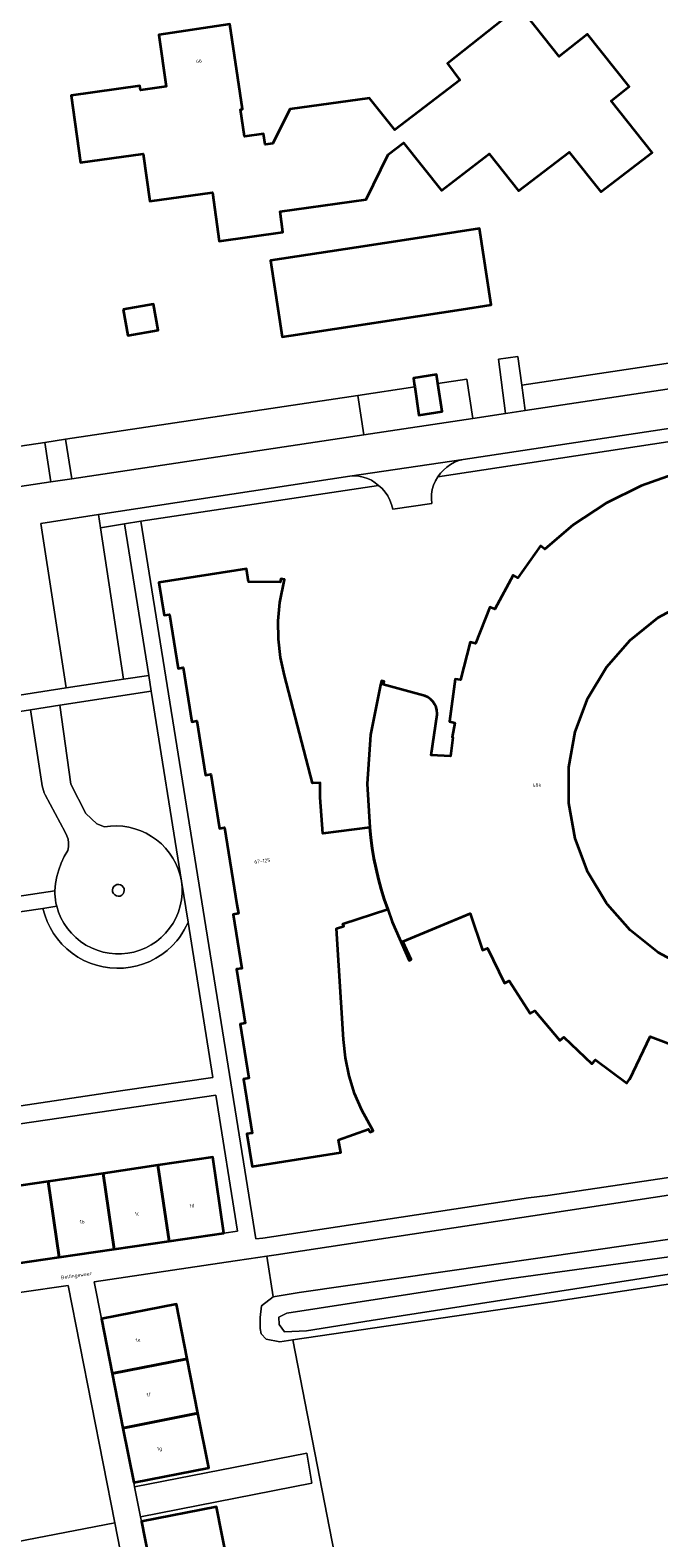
# Model space of a CAD drawing. Header units: metres. Extents: x 229229 to 231729, y 593167 to 595667.
# Tile 35 of 256: x 230323 to 230402, y 593920 to 594110. Entities that reach past the tile are written whole.
import ezdxf
from ezdxf.enums import TextEntityAlignment as Align

# ---------------------------------------------------------------- set-up
doc = ezdxf.new("R2010")
doc.units = ezdxf.units.M
for name, color, linetype, lineweight in [('B-WE-GR-GRAS-GV', 60, 'Continuous', 13), ('B-WE-GR-GROENVOORZIENING-GV', 80, 'Continuous', 18), ('B-WE-OG-BEBOUWING-GV', 7, 'Continuous', 35), ('B-WE-OG-BEBOUWING-T18', 10, 'Continuous', 18), ('B-WE-OG-TERREIN_CULTUURSCHEIDING-GV', 7, 'Continuous', 18), ('B-WE-OG-TERREIN_ERF-GV', 7, 'Continuous', 18), ('B-WE-OG-TOPOGRAFIE-T18', 10, 'Continuous', 18), ('B-WE-OG-WATER-GV', 130, 'Continuous', 18), ('B-WE-OG-WATER_SLOOT-GV', 120, 'Continuous', 18), ('B-WE-VH-VERHARDING_GESLOTEN-GV', 252, 'Continuous', 18), ('B-WE-VH-VERHARDING_OPEN-GV', 252, 'Continuous', 18), ('B-WE-VH-VERHARDING_TEGEL-GV', 252, 'Continuous', 18)]:
    doc.layers.add(name, color=color, linetype=linetype, lineweight=lineweight)
doc.styles.add('NLCS-ISO-M250-T18', font='NLCS-ISO.ttf', dxfattribs={"height": 0.45})

msp = doc.modelspace()

# ---------------------------------------------------------------- linework, layer by layer
at = {"layer": 'B-WE-GR-GRAS-GV'}
msp.add_lwpolyline([(230432.7, 593962.668), (230432.029, 593967.725), (230412.956, 593964.929), (230388.507, 593961.199), (230354.366, 593956.011), (230353.197, 593955.833), (230353.971, 593950.74), (230357.255, 593951.288), (230411.346, 593959.047), (230429.211, 593962.076)], close=True, dxfattribs=at)
at = {"layer": 'B-WE-GR-GROENVOORZIENING-GV'}
msp.add_lwpolyline([(230338.366, 594028.74), (230335.33, 594047.784), (230332.287, 594047.294), (230335.192, 594028.264)], close=True, dxfattribs=at)
msp.add_lwpolyline([(230409.875, 593953.269), (230388.752, 593950.044), (230356.449, 593945.326), (230366.881, 593891.823), (230366.926, 593891.833), (230369.359, 593891.325), (230369.882, 593890.847), (230370.622, 593889.075), (230370.932, 593886.652), (230370.135, 593885.077), (230379.749, 593887.5), (230378.792, 593887.825), (230377.826, 593889.188), (230377.463, 593890.669), (230377.587, 593892.83), (230378.515, 593894.335), (230384.949, 593896.068), (230396.314, 593897.405), (230415.55, 593898.59)], dxfattribs=at)
at = {"layer": 'B-WE-OG-BEBOUWING-GV'}
for points in [[(230384.918, 594112.736), (230375.88, 594105.56), (230377.426, 594103.491), (230369.251, 594097.224), (230366.074, 594101.223), (230356.071, 594099.829), (230353.956, 594095.534), (230352.967, 594095.396), (230352.782, 594096.726), (230350.382, 594096.419), (230349.884, 594099.804), (230350.118, 594099.836), (230348.542, 594110.505), (230339.606, 594109.185), (230340.565, 594102.694), (230337.336, 594102.218), (230337.259, 594102.755), (230328.616, 594101.55), (230329.786, 594093.151), (230337.662, 594094.248), (230338.492, 594088.293), (230346.345, 594089.387), (230347.197, 594083.271), (230355.202, 594084.387), (230354.842, 594086.973), (230365.637, 594088.477), (230368.42, 594094.127), (230370.353, 594095.609), (230375.113, 594089.619), (230381.109, 594094.216), (230384.796, 594089.576), (230391.154, 594094.45), (230395.116, 594089.464), (230401.549, 594094.396), (230396.396, 594100.88), (230398.666, 594102.682), (230393.436, 594109.268), (230389.901, 594106.461)], [(230356.238, 594071.418), (230377.637, 594074.694), (230381.347, 594075.262), (230379.88, 594084.846), (230371.499, 594083.564), (230364.397, 594082.478), (230353.652, 594080.835), (230355.118, 594071.247)], [(230335.13, 594074.686), (230335.719, 594071.407), (230339.545, 594072.094), (230338.956, 594075.373)], [(230374.61, 594065.704), (230374.489, 594066.51), (230371.587, 594066.074), (230371.692, 594065.361), (230371.749, 594064.971), (230372.271, 594061.424), (230375.187, 594061.866), (230374.655, 594065.408)], [(230359.883, 594013.407), (230359.863, 594015.255), (230358.916, 594015.242), (230355.411, 594028.754), (230354.918, 594031.008), (230354.653, 594033.294), (230354.625, 594035.596), (230354.823, 594037.89), (230355.387, 594040.789), (230354.96, 594040.858), (230354.871, 594040.465), (230350.902, 594040.502), (230350.65, 594042.127), (230339.635, 594040.409), (230340.303, 594036.31), (230340.953, 594036.413), (230342.033, 594029.621), (230342.682, 594029.724), (230343.762, 594022.932), (230344.412, 594023.036), (230345.495, 594016.236), (230346.145, 594016.339), (230347.229, 594009.53), (230347.881, 594009.635), (230349.431, 594000), (230349.616, 593998.852), (230348.964, 593998.747), (230350.041, 593991.966), (230349.392, 593991.863), (230350.471, 593985.072), (230349.821, 593984.969), (230350.904, 593978.185), (230350.256, 593978.081), (230351.339, 593971.297), (230350.69, 593971.193), (230351.347, 593967.093), (230362.461, 593968.849), (230362.183, 593970.439), (230365.933, 593971.778), (230366.143, 593971.397), (230366.535, 593971.588), (230365.094, 593974.178), (230364.192, 593976.282), (230363.509, 593978.495), (230363.049, 593980.752), (230362.817, 593983.047), (230361.932, 593996.985), (230362.833, 593997.262), (230362.742, 593997.564), (230368.364, 593999.398), (230367.931, 594000.643), (230367.541, 594001.902), (230367.193, 594003.174), (230366.889, 594004.456), (230366.628, 594005.748), (230366.411, 594007.049), (230366.238, 594008.355), (230366.109, 594009.667), (230360.196, 594008.917)], [(230332.62, 593966.234), (230334.016, 593956.712), (230340.911, 593957.723), (230339.514, 593967.246)], [(230340.911, 593957.723), (230347.805, 593958.735), (230346.408, 593968.258), (230339.514, 593967.246)], [(230334.016, 593956.712), (230332.62, 593966.234), (230325.725, 593965.221), (230327.122, 593955.7)], [(230325.725, 593965.221), (230318.831, 593964.209), (230320.229, 593954.689), (230327.122, 593955.7)], [(230343.183, 593942.971), (230341.827, 593949.827), (230332.41, 593947.975), (230333.767, 593941.108)], [(230335.119, 593934.261), (230344.538, 593936.124), (230343.183, 593942.971), (230333.767, 593941.108)], [(230336.471, 593927.414), (230345.893, 593929.275), (230344.538, 593936.124), (230335.119, 593934.261)], [(230338.794, 593915.71), (230348.208, 593917.572), (230346.859, 593924.39), (230337.445, 593922.528)]]:
    msp.add_lwpolyline(points, close=True, dxfattribs=at)
for points in [[(230404.777, 594054.164), (230400.197, 594052.555), (230395.766, 594050.368), (230391.647, 594047.661), (230388.091, 594044.599), (230387.544, 594044.998), (230384.706, 594041.013), (230384.114, 594041.341), (230381.803, 594037.049), (230381.183, 594037.317), (230379.367, 594032.747), (230378.73, 594032.933), (230377.502, 594028.182), (230376.848, 594028.273), (230376.126, 594022.943), (230376.777, 594022.786), (230376.442, 594020.996), (230376.529, 594020.967), (230376.256, 594018.611), (230373.794, 594018.735), (230374.565, 594023.842), (230374.568, 594023.963), (230374.532, 594024.372), (230374.426, 594024.769), (230374.252, 594025.142), (230374.016, 594025.479), (230373.726, 594025.769), (230373.389, 594026.005), (230373.017, 594026.179), (230372.855, 594026.231), (230367.784, 594027.588), (230367.9, 594027.978), (230367.595, 594028.067), (230367.399, 594027.357), (230366.194, 594021.301), (230365.79, 594015.141), (230366.109, 594009.667), (230366.238, 594008.355), (230366.411, 594007.049), (230366.628, 594005.748), (230366.889, 594004.456), (230367.193, 594003.174), (230367.541, 594001.902), (230367.931, 594000.643), (230368.364, 593999.398), (230368.905, 593997.816), (230371.035, 593992.938), (230371.316, 593993.091), (230370.265, 593995.324), (230378.714, 593998.859), (230380.278, 593994.276), (230380.889, 593994.489), (230383.023, 593990.113), (230383.609, 593990.395), (230386.263, 593986.305), (230386.811, 593986.656), (230389.952, 593982.897), (230390.458, 593983.316), (230393.998, 593979.992), (230394.459, 593980.468), (230398.371, 593977.565), (230398.714, 593978.08), (230398.737, 593978.064), (230401.321, 593983.407), (230405.192, 593981.948)], [(230406.291, 593991.821), (230402.314, 593993.961), (230398.783, 593996.777), (230395.942, 594000), (230395.812, 594000.177), (230393.496, 594004.054), (230391.909, 594008.281), (230391.103, 594012.724), (230391.103, 594017.24), (230391.909, 594021.683), (230393.496, 594025.91), (230395.812, 594029.787), (230398.783, 594033.187), (230402.313, 594036.002), (230406.29, 594038.142)]]:
    msp.add_lwpolyline(points, dxfattribs=at)
at = {"layer": 'B-WE-OG-TERREIN_CULTUURSCHEIDING-GV'}
for points in [[(230338.68, 594026.771), (230327.195, 594025.005), (230328.597, 594015.088), (230330.474, 594011.399), (230331.839, 594010.123), (230332.789, 594009.737), (230333.556, 594009.832), (230334.329, 594009.856), (230335.101, 594009.809), (230335.865, 594009.692), (230336.615, 594009.505), (230337.345, 594009.249), (230338.048, 594008.928), (230338.718, 594008.543), (230339.351, 594008.099), (230339.94, 594007.598), (230340.48, 594007.045), (230340.968, 594006.445), (230341.398, 594005.803), (230341.767, 594005.124), (230342.073, 594004.413), (230342.312, 594003.678), (230342.482, 594002.924)], [(230324.992, 594014.884), (230324.952, 594015.179), (230323.531, 594024.441), (230321.083, 594024.064), (230312.187, 594022.696), (230308.161, 594022.092), (230311.499, 593999.446), (230326.551, 594001.713), (230326.645, 594002.606), (230326.814, 594003.488), (230327.055, 594004.352), (230327.368, 594005.194), (230327.75, 594006.006), (230328.199, 594006.784), (230328.284, 594007.246), (230328.293, 594007.715), (230328.228, 594008.18), (230328.088, 594008.629), (230327.879, 594009.049), (230325.359, 594013.755), (230325.237, 594014.027), (230325.135, 594014.306), (230325.053, 594014.592)]]:
    msp.add_lwpolyline(points, close=True, dxfattribs=at)
msp.add_lwpolyline([(230315.301, 593973.648), (230335.085, 593976.64), (230346.411, 593978.283), (230343.305, 593997.768), (230343.071, 593997.272), (230342.812, 593996.788), (230342.528, 593996.319), (230342.219, 593995.866), (230341.887, 593995.429), (230341.308, 593994.796), (230340.674, 593994.218), (230339.992, 593993.698), (230339.267, 593993.24), (230338.503, 593992.849), (230337.708, 593992.527), (230336.888, 593992.277), (230336.048, 593992.101), (230335.196, 593992), (230334.339, 593991.975), (230333.483, 593992.026), (230332.635, 593992.153), (230331.801, 593992.355), (230330.988, 593992.631), (230330.204, 593992.977), (230329.453, 593993.391), (230328.741, 593993.871), (230328.076, 593994.412), (230327.461, 593995.01), (230326.901, 593995.66), (230326.401, 593996.357), (230325.965, 593997.096), (230325.597, 593997.87), (230325.299, 593998.674), (230325.073, 593999.502), (230311.775, 593997.572)], dxfattribs=at)
at = {"layer": 'B-WE-OG-TERREIN_ERF-GV'}
for points in [[(230328.616, 594101.55), (230337.259, 594102.755), (230337.336, 594102.218), (230340.565, 594102.694), (230339.606, 594109.185), (230348.542, 594110.505), (230350.118, 594099.836), (230349.884, 594099.804), (230350.382, 594096.419), (230352.782, 594096.726), (230352.967, 594095.396), (230353.956, 594095.534), (230356.071, 594099.829), (230366.074, 594101.223), (230369.251, 594097.224), (230377.426, 594103.491), (230375.88, 594105.56), (230384.918, 594112.736), (230389.901, 594106.461), (230393.436, 594109.268), (230398.666, 594102.682), (230396.396, 594100.88), (230401.549, 594094.396), (230395.116, 594089.464), (230391.154, 594094.45), (230384.796, 594089.576), (230381.109, 594094.216), (230375.113, 594089.619), (230370.353, 594095.609), (230368.42, 594094.127), (230365.637, 594088.477), (230354.842, 594086.973), (230355.202, 594084.387), (230347.197, 594083.271), (230346.345, 594089.387), (230338.492, 594088.293), (230337.662, 594094.248), (230329.786, 594093.151)], [(230353.652, 594080.835), (230364.397, 594082.478), (230371.499, 594083.564), (230379.88, 594084.846), (230381.347, 594075.262), (230377.637, 594074.694), (230356.238, 594071.418), (230355.118, 594071.247)], [(230335.13, 594074.686), (230338.956, 594075.373), (230339.545, 594072.094), (230335.719, 594071.407)], [(230320.229, 593954.689), (230318.831, 593964.209), (230325.725, 593965.221), (230332.62, 593966.234), (230339.514, 593967.246), (230346.408, 593968.258), (230347.805, 593958.735), (230349.489, 593958.982), (230346.768, 593976.048), (230315.616, 593971.511), (230318.163, 593954.368)]]:
    msp.add_lwpolyline(points, close=True, dxfattribs=at)
for points in [[(230315.965, 594056.592), (230325.294, 594057.993), (230327.919, 594058.388), (230364.6, 594063.897), (230371.749, 594064.971), (230371.692, 594065.361), (230371.587, 594066.074), (230374.489, 594066.51), (230374.61, 594065.704), (230374.655, 594065.408), (230378.287, 594065.953), (230379.03, 594061.003), (230383.16, 594061.628), (230382.251, 594068.466), (230384.702, 594068.792), (230385.184, 594065.167), (230415.596, 594069.759)], [(230411.207, 594059.256), (230374.633, 594053.668), (230374.341, 594053.165), (230374.114, 594052.629), (230373.955, 594052.07), (230373.868, 594051.494), (230373.852, 594050.913), (230373.909, 594050.334), (230368.986, 594049.627), (230368.847, 594050.2), (230368.639, 594050.752), (230368.367, 594051.274), (230368.033, 594051.76), (230367.643, 594052.202), (230367.203, 594052.594), (230337.385, 594048.114), (230351.803, 593957.998), (230352.676, 593958.091), (230386.05, 593963.152), (230388.455, 593963.46), (230425.306, 593968.942)], [(230405.192, 593981.948), (230401.321, 593983.407), (230398.737, 593978.064), (230398.714, 593978.08), (230398.371, 593977.565), (230394.459, 593980.468), (230393.998, 593979.992), (230390.458, 593983.316), (230389.952, 593982.897), (230386.811, 593986.656), (230386.263, 593986.305), (230383.609, 593990.395), (230383.023, 593990.113), (230380.889, 593994.489), (230380.278, 593994.276), (230378.714, 593998.859), (230370.265, 593995.324), (230371.316, 593993.091), (230371.035, 593992.938), (230368.905, 593997.816), (230368.364, 593999.398), (230362.742, 593997.564), (230362.833, 593997.262), (230361.932, 593996.985), (230362.817, 593983.047), (230363.049, 593980.752), (230363.509, 593978.495), (230364.192, 593976.282), (230365.094, 593974.178), (230366.535, 593971.588), (230366.143, 593971.397), (230365.933, 593971.778), (230362.183, 593970.439), (230362.461, 593968.849), (230351.347, 593967.093), (230350.69, 593971.193), (230351.339, 593971.297), (230350.256, 593978.081), (230350.904, 593978.185), (230349.821, 593984.969), (230350.471, 593985.072), (230349.392, 593991.863), (230350.041, 593991.966), (230348.964, 593998.747), (230349.616, 593998.852), (230349.431, 594000), (230347.881, 594009.635), (230347.229, 594009.53), (230346.145, 594016.339), (230345.495, 594016.236), (230344.412, 594023.036), (230343.762, 594022.932), (230342.682, 594029.724), (230342.033, 594029.621), (230340.953, 594036.413), (230340.303, 594036.31), (230339.635, 594040.409), (230350.65, 594042.127), (230350.902, 594040.502), (230354.871, 594040.465), (230354.96, 594040.858), (230355.387, 594040.789), (230354.823, 594037.89), (230354.625, 594035.596), (230354.653, 594033.294), (230354.918, 594031.008), (230355.411, 594028.754), (230358.916, 594015.242), (230359.863, 594015.255), (230359.883, 594013.407), (230360.196, 594008.917), (230366.109, 594009.667), (230365.79, 594015.141), (230366.194, 594021.301), (230367.399, 594027.357), (230367.595, 594028.067), (230367.9, 594027.978), (230367.784, 594027.588), (230372.855, 594026.231), (230373.017, 594026.179), (230373.389, 594026.005), (230373.726, 594025.769), (230374.016, 594025.479), (230374.252, 594025.142), (230374.426, 594024.769), (230374.532, 594024.372), (230374.568, 594023.963), (230374.565, 594023.842), (230373.794, 594018.735), (230376.256, 594018.611), (230376.529, 594020.967), (230376.442, 594020.996), (230376.777, 594022.786), (230376.126, 594022.943), (230376.848, 594028.273), (230377.502, 594028.182), (230378.73, 594032.933), (230379.367, 594032.747), (230381.183, 594037.317), (230381.803, 594037.049), (230384.114, 594041.341), (230384.706, 594041.013), (230387.544, 594044.998), (230388.091, 594044.599), (230391.647, 594047.661), (230395.766, 594050.368), (230400.197, 594052.555), (230404.777, 594054.164)], [(230406.29, 594038.142), (230402.313, 594036.002), (230398.783, 594033.187), (230395.812, 594029.787), (230393.496, 594025.91), (230391.909, 594021.683), (230391.103, 594017.24), (230391.103, 594012.724), (230391.909, 594008.281), (230393.496, 594004.054), (230395.812, 594000.177), (230395.942, 594000), (230398.783, 593996.777), (230402.314, 593993.961), (230406.291, 593991.821)], [(230366.881, 593891.823), (230356.449, 593945.326), (230354.823, 593945.088), (230353.083, 593945.408), (230352.484, 593946.094), (230352.34, 593946.774), (230352.347, 593948.14), (230352.509, 593949.616), (230353.971, 593950.74), (230353.197, 593955.833), (230350.927, 593955.488), (230349.213, 593955.247), (230331.495, 593952.609), (230332.41, 593947.975), (230341.827, 593949.827), (230343.183, 593942.971), (230344.538, 593936.124), (230345.893, 593929.275), (230336.471, 593927.414), (230336.575, 593926.89), (230358.218, 593931.111), (230358.847, 593927.342), (230337.329, 593923.109), (230337.445, 593922.528), (230346.859, 593924.39), (230348.208, 593917.572)], [(230340.827, 593887.849), (230334.119, 593922.359), (230311.74, 593918.059)]]:
    msp.add_lwpolyline(points, dxfattribs=at)
at = {"layer": 'B-WE-OG-WATER-GV'}
msp.add_lwpolyline([(230429.893, 593957.026), (230429.509, 593959.866), (230413.144, 593957.041), (230383.573, 593952.998), (230355.702, 593948.682), (230354.672, 593948.191), (230354.721, 593947.26), (230355.408, 593946.328), (230358.153, 593946.475), (230366.29, 593947.75), (230409.358, 593954.452), (230424.081, 593956.439), (230429.507, 593957.098)], close=True, dxfattribs=at)
at = {"layer": 'B-WE-OG-WATER_SLOOT-GV'}
for points in [[(230411.346, 593959.047), (230357.255, 593951.288), (230353.971, 593950.74), (230352.509, 593949.616), (230352.347, 593948.14), (230352.34, 593946.774), (230352.484, 593946.094), (230353.083, 593945.408), (230354.823, 593945.088), (230356.449, 593945.326), (230388.752, 593950.044), (230409.875, 593953.269)], [(230409.358, 593954.452), (230366.29, 593947.75), (230358.153, 593946.475), (230355.408, 593946.328), (230354.721, 593947.26), (230354.672, 593948.191), (230355.702, 593948.682), (230383.573, 593952.998), (230413.144, 593957.041)]]:
    msp.add_lwpolyline(points, dxfattribs=at)
at = {"layer": 'B-WE-VH-VERHARDING_GESLOTEN-GV'}
for points in [[(230418.743, 594067.001), (230385.606, 594061.997), (230383.428, 594061.668), (230383.16, 594061.628), (230379.03, 594061.003), (230365.343, 594058.947), (230328.684, 594053.44), (230326.058, 594053.046), (230319.074, 594051.996)], [(230320.798, 594026.077), (230327.971, 594027.181), (230324.82, 594047.829), (230332.038, 594048.931), (230363.62, 594053.75), (230377.817, 594055.875), (230419.445, 594062.122)]]:
    msp.add_lwpolyline(points, dxfattribs=at)
msp.add_lwpolyline([(230309.872, 593917.707), (230311.74, 593918.059), (230334.119, 593922.359), (230328.239, 593952.15), (230316.562, 593950.492), (230321.312, 593924.556), (230321.45, 593923.392), (230285.139, 593916.339), (230278.06, 593914.984), (230278.867, 593912.134), (230292.368, 593914.574), (230298.092, 593915.487), (230299.927, 593915.833)], close=True, dxfattribs=at)
at = {"layer": 'B-WE-VH-VERHARDING_OPEN-GV'}
for points in [[(230385.184, 594065.167), (230385.606, 594061.997), (230418.743, 594067.001), (230415.596, 594069.759)], [(230383.16, 594061.628), (230383.428, 594061.668), (230385.606, 594061.997), (230385.184, 594065.167), (230384.702, 594068.792), (230382.251, 594068.466)], [(230364.6, 594063.897), (230365.343, 594058.947), (230379.03, 594061.003), (230378.287, 594065.953), (230374.655, 594065.408), (230375.187, 594061.866), (230372.271, 594061.424), (230371.749, 594064.971)], [(230365.343, 594058.947), (230364.6, 594063.897), (230327.919, 594058.388), (230328.684, 594053.44)], [(230411.207, 594059.256), (230422.412, 594060.911), (230422.181, 594062.533), (230419.445, 594062.122), (230377.817, 594055.875), (230377.273, 594055.717), (230376.749, 594055.501), (230376.252, 594055.23), (230375.786, 594054.907), (230375.358, 594054.536), (230374.972, 594054.122), (230374.633, 594053.668)], [(230325.294, 594057.993), (230326.058, 594053.046), (230328.684, 594053.44), (230327.919, 594058.388)], [(230326.058, 594053.046), (230325.294, 594057.993), (230315.965, 594056.592), (230316.688, 594051.638), (230319.074, 594051.996)], [(230374.633, 594053.668), (230374.972, 594054.122), (230375.358, 594054.536), (230375.786, 594054.907), (230376.252, 594055.23), (230376.749, 594055.501), (230377.273, 594055.717), (230377.817, 594055.875), (230363.62, 594053.75), (230364.174, 594053.785), (230364.728, 594053.751), (230365.273, 594053.648), (230365.802, 594053.478), (230366.305, 594053.243), (230366.774, 594052.946), (230367.203, 594052.594), (230367.643, 594052.202), (230368.033, 594051.76), (230368.367, 594051.274), (230368.639, 594050.752), (230368.847, 594050.2), (230368.986, 594049.627), (230373.909, 594050.334), (230373.852, 594050.913), (230373.868, 594051.494), (230373.955, 594052.07), (230374.114, 594052.629), (230374.341, 594053.165)], [(230367.203, 594052.594), (230366.774, 594052.946), (230366.305, 594053.243), (230365.802, 594053.478), (230365.273, 594053.648), (230364.728, 594053.751), (230364.174, 594053.785), (230363.62, 594053.75), (230332.038, 594048.931), (230332.287, 594047.294), (230335.33, 594047.784), (230337.385, 594048.114)], [(230332.038, 594048.931), (230324.82, 594047.829), (230327.971, 594027.181), (230335.192, 594028.264), (230332.287, 594047.294)], [(230338.68, 594026.771), (230338.366, 594028.74), (230335.192, 594028.264), (230327.971, 594027.181), (230320.798, 594026.077), (230321.083, 594024.064), (230323.531, 594024.441), (230327.195, 594025.005)], [(230332.789, 594009.737), (230331.839, 594010.123), (230330.474, 594011.399), (230328.597, 594015.088), (230327.195, 594025.005), (230323.531, 594024.441), (230324.952, 594015.179), (230324.992, 594014.884), (230325.053, 594014.592), (230325.135, 594014.306), (230325.237, 594014.027), (230325.359, 594013.755), (230327.879, 594009.049), (230328.088, 594008.629), (230328.228, 594008.18), (230328.293, 594007.715), (230328.284, 594007.246), (230328.199, 594006.784), (230327.75, 594006.006), (230327.368, 594005.194), (230327.055, 594004.352), (230326.814, 594003.488), (230326.645, 594002.606), (230326.551, 594001.713), (230326.564, 594001.325), (230326.596, 594000.938), (230326.645, 594000.554), (230326.713, 594000.171), (230326.799, 593999.793), (230327.031, 593999.045), (230327.334, 593998.323), (230327.707, 593997.634), (230328.145, 593996.985), (230328.645, 593996.382), (230329.201, 593995.831), (230329.808, 593995.336), (230330.461, 593994.903), (230331.153, 593994.536), (230331.877, 593994.239), (230332.627, 593994.013), (230333.395, 593993.862), (230334.175, 593993.787), (230334.958, 593993.788), (230335.737, 593993.865), (230336.505, 593994.019), (230337.254, 593994.246), (230337.978, 593994.546), (230338.669, 593994.915), (230339.32, 593995.35), (230339.926, 593995.846), (230340.481, 593996.399), (230340.978, 593997.003), (230341.415, 593997.653), (230341.786, 593998.343), (230342.087, 593999.066), (230342.317, 593999.815), (230342.472, 594000.582), (230342.552, 594001.361), (230342.555, 594002.144), (230342.482, 594002.924), (230342.312, 594003.678), (230342.073, 594004.413), (230341.767, 594005.124), (230341.398, 594005.803), (230340.968, 594006.445), (230340.48, 594007.045), (230339.94, 594007.598), (230339.351, 594008.099), (230338.718, 594008.543), (230338.048, 594008.928), (230337.345, 594009.249), (230336.615, 594009.505), (230335.865, 594009.692), (230335.101, 594009.809), (230334.329, 594009.856), (230333.556, 594009.832)], [(230326.799, 593999.793), (230325.073, 593999.502), (230325.299, 593998.674), (230325.597, 593997.87), (230325.965, 593997.096), (230326.401, 593996.357), (230326.901, 593995.66), (230327.461, 593995.01), (230328.076, 593994.412), (230328.741, 593993.871), (230329.453, 593993.391), (230330.204, 593992.977), (230330.988, 593992.631), (230331.801, 593992.355), (230332.635, 593992.153), (230333.483, 593992.026), (230334.339, 593991.975), (230335.196, 593992), (230336.048, 593992.101), (230336.888, 593992.277), (230337.708, 593992.527), (230338.503, 593992.849), (230339.267, 593993.24), (230339.992, 593993.698), (230340.674, 593994.218), (230341.308, 593994.796), (230341.887, 593995.429), (230342.219, 593995.866), (230342.528, 593996.319), (230342.812, 593996.788), (230343.071, 593997.272), (230343.305, 593997.768), (230342.482, 594002.924), (230342.555, 594002.144), (230342.552, 594001.361), (230342.472, 594000.582), (230342.317, 593999.815), (230342.087, 593999.066), (230341.786, 593998.343), (230341.415, 593997.653), (230340.978, 593997.003), (230340.481, 593996.399), (230339.926, 593995.846), (230339.32, 593995.35), (230338.669, 593994.915), (230337.978, 593994.546), (230337.254, 593994.246), (230336.505, 593994.019), (230335.737, 593993.865), (230334.958, 593993.788), (230334.175, 593993.787), (230333.395, 593993.862), (230332.627, 593994.013), (230331.877, 593994.239), (230331.153, 593994.536), (230330.461, 593994.903), (230329.808, 593995.336), (230329.201, 593995.831), (230328.645, 593996.382), (230328.145, 593996.985), (230327.707, 593997.634), (230327.334, 593998.323), (230327.031, 593999.045)], [(230333.861, 594002.052), (230333.98, 594002.245), (230334.151, 594002.393), (230334.359, 594002.483), (230334.584, 594002.506), (230334.805, 594002.46), (230335.003, 594002.349), (230335.158, 594002.184), (230335.256, 594001.98), (230335.288, 594001.756), (230335.251, 594001.533), (230335.149, 594001.331), (230334.98, 594001.161), (230334.765, 594001.054), (230334.528, 594001.021), (230334.292, 594001.065), (230334.083, 594001.182), (230333.922, 594001.36), (230333.826, 594001.58), (230333.805, 594001.819)], [(230333.861, 594002.052), (230333.805, 594001.819), (230333.826, 594001.58), (230333.922, 594001.36), (230334.083, 594001.182), (230334.292, 594001.065), (230334.528, 594001.021), (230334.765, 594001.054), (230334.98, 594001.161), (230335.149, 594001.331), (230335.251, 594001.533), (230335.288, 594001.756), (230335.256, 594001.98), (230335.158, 594002.184), (230335.003, 594002.349), (230334.805, 594002.46), (230334.584, 594002.506), (230334.359, 594002.483), (230334.151, 594002.393), (230333.98, 594002.245)], [(230336.575, 593926.89), (230337.329, 593923.109), (230358.847, 593927.342), (230358.218, 593931.111)]]:
    msp.add_lwpolyline(points, close=True, dxfattribs=at)
at = {"layer": 'B-WE-VH-VERHARDING_TEGEL-GV'}
for points in [[(230425.306, 593968.942), (230388.455, 593963.46), (230386.05, 593963.152), (230352.676, 593958.091), (230351.803, 593957.998), (230337.385, 594048.114), (230335.33, 594047.784), (230338.366, 594028.74), (230338.68, 594026.771), (230342.482, 594002.924), (230343.305, 593997.768), (230346.411, 593978.283), (230335.085, 593976.64), (230315.301, 593973.648)], [(230311.775, 593997.572), (230325.073, 593999.502), (230326.799, 593999.793), (230326.713, 594000.171), (230326.645, 594000.554), (230326.596, 594000.938), (230326.564, 594001.325), (230326.551, 594001.713), (230311.499, 593999.446)], [(230338.794, 593915.71), (230337.445, 593922.528), (230337.329, 593923.109), (230336.575, 593926.89), (230336.471, 593927.414), (230335.119, 593934.261), (230333.767, 593941.108), (230332.41, 593947.975), (230331.495, 593952.609), (230349.213, 593955.247), (230350.927, 593955.488), (230353.197, 593955.833), (230354.366, 593956.011), (230388.507, 593961.199), (230412.956, 593964.929)], [(230316.562, 593950.492), (230328.239, 593952.15), (230334.119, 593922.359), (230340.827, 593887.849)]]:
    msp.add_lwpolyline(points, dxfattribs=at)
msp.add_lwpolyline([(230346.768, 593976.048), (230349.489, 593958.982), (230347.805, 593958.735), (230340.911, 593957.723), (230334.016, 593956.712), (230327.122, 593955.7), (230320.229, 593954.689), (230318.163, 593954.368), (230315.616, 593971.511)], close=True, dxfattribs=at)

# ---------------------------------------------------------------- texts
at = {"layer": 'B-WE-OG-BEBOUWING-T18', "style": 'NLCS-ISO-M250-T18'}
for s, rotation, p in [('46', 8.4, (230344.659, 594105.888)), ('48k', 1, (230387.103, 594014.982)), ('67-125', 7.2, (230352.605, 594005.453)), ('1d', 8.3, (230343.777, 593962.187)), ('1b', 8.3, (230329.988, 593960.164)), ('1c', 8.3, (230336.883, 593961.175)), ('1e', 11.1, (230337.013, 593945.316)), ('1f', 11.1, (230338.367, 593938.459)), ('1g', 11.1, (230339.719, 593931.612))]:
    msp.add_text(s, height=0.45, rotation=rotation, dxfattribs=at).set_placement(p, align=Align.MIDDLE)
at = {"layer": 'B-WE-OG-TOPOGRAFIE-T18', "style": 'NLCS-ISO-M250-T18'}
msp.add_text('Bellingeweer', height=0.45, rotation=8.1, dxfattribs=at).set_placement((230329.294, 593953.361), align=Align.MIDDLE)

doc.saveas('drawing.dxf')
